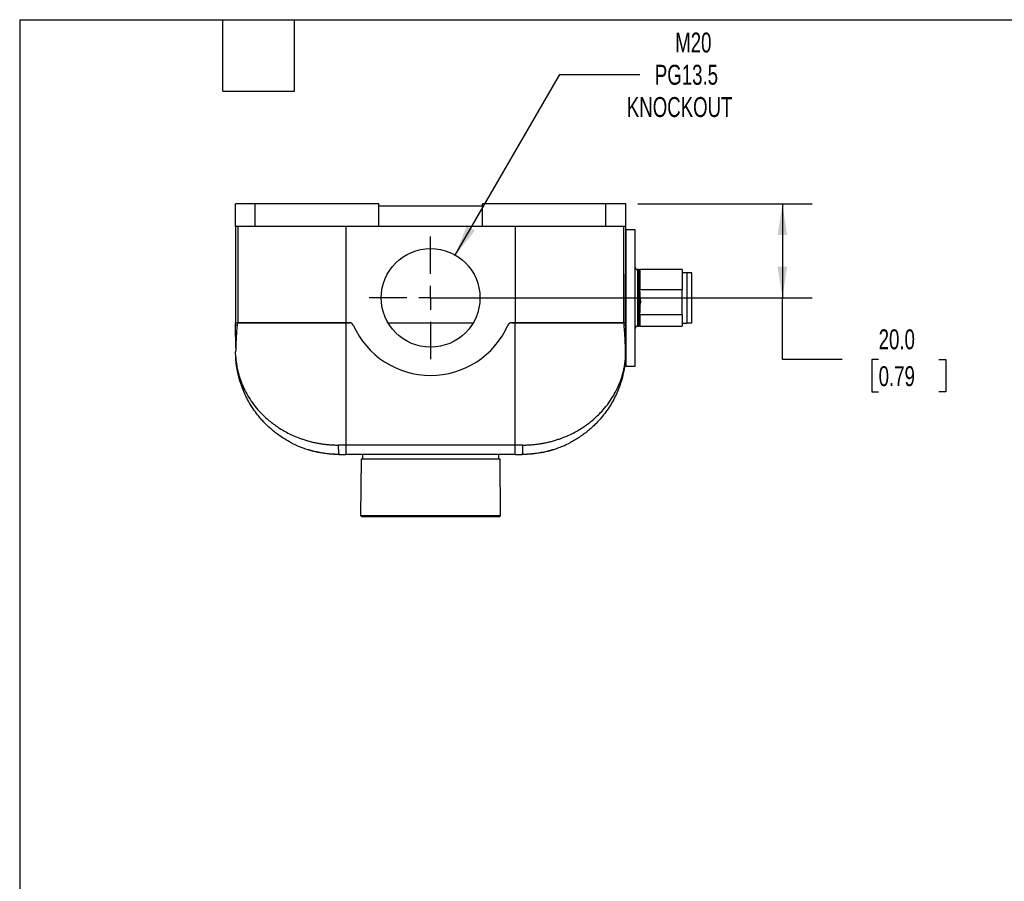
# Model space of a CAD drawing. Header units: millimetres. Extents: x 13 to 546, y 13 to 419.
# Tile 4 of 8: x 13 to 222, y 236 to 419. Entities that reach past the tile are written whole.
import ezdxf

# ---------------------------------------------------------------- set-up
doc = ezdxf.new("R2010")
doc.units = ezdxf.units.MM
doc.header["$LTSCALE"] = 2
doc.linetypes.add('SLD-Center', pattern=[19.05, 15.24, -1.27, 1.27, -1.27])
doc.linetypes.add('SLD-Solid', pattern=[0])
doc.layers.add('CENTER', color=40, linetype='SLD-Center')
doc.layers.add('DIMENSIONS', color=140, linetype='SLD-Solid', lineweight=25)
doc.layers.add('TEXT', color=140, linetype='SLD-Solid', lineweight=25)
doc.styles.add('SLDTEXTSTYLE0', font='TXT', dxfattribs={"width": 0.7})
doc.dimstyles.new('SLDDIMSTYLE0', dxfattribs={"dimtxt": 4.316016, "dimasz": 6.604, "dimexe": 0, "dimexo": 0.0625, "dimgap": 1.079004, "dimtad": 0, "dimtih": 1, "dimtoh": 1, "dimrnd": 1e-09, "dimzin": 4, "dimdsep": 46, "dimtxsty": 'SLDTEXTSTYLE0', "dimsah": 1, "dimcen": 0.09, "dimadec": 0, "dimazin": 1, "dimtfac": 1, "dimtofl": 0, "dimtmove": 0, "dimatfit": 3, "dimfxl": 0, "dimfrac": 2, "dimtolj": 1, "dimtzin": 12, "dimarcsym": 0})
doc.dimstyles.new('SLDDIMSTYLE4', dxfattribs={"dimtxt": 4.316016, "dimasz": 6.604, "dimexe": 0, "dimexo": 0.0625, "dimgap": 1.079004, "dimtad": 0, "dimtih": 1, "dimtoh": 1, "dimrnd": 1e-09, "dimzin": 12, "dimdsep": 46, "dimtxsty": 'SLDTEXTSTYLE0', "dimsah": 1, "dimcen": 0, "dimadec": 0, "dimazin": 3, "dimtfac": 1, "dimtofl": 0, "dimtmove": 0, "dimatfit": 3, "dimfxl": 0, "dimfrac": 2, "dimtolj": 1, "dimtzin": 12, "dimarcsym": 0})

# ---------------------------------------------------------------- blocks, each defined once
blk = doc.blocks.new('_D_8')
at = {"layer": 'DIMENSIONS'}
for p, q in [((105.34, 369.02), (127.54, 407.47)), ((127.54, 407.47), (144.6, 407.47))]:
    blk.add_line(p, q, dxfattribs=at)
blk.add_solid([(105.34, 369.02), (109.52, 374.23), (107.76, 375.25)], dxfattribs=at)
at = {"layer": 'DIMENSIONS', "char_height": 4.233, "attachment_point": 1, "style": 'SLDTEXTSTYLE0'}
for s, insert in [('M20', (152.11, 416.36)), ('PG13.5', (147.78, 409.5)), ('KNOCKOUT', (141.83, 402.64))]:
    blk.add_mtext(s, dxfattribs=dict(at, insert=insert))
blk = doc.blocks.new('_D_9')
at = {"layer": 'DIMENSIONS'}
for p, q in [((144.13, 379.93), (181.26, 379.93)), ((174.91, 379.93), (174.91, 359.93)), ((102.63, 359.93), (181.26, 359.93)), ((174.91, 346.79), (174.91, 359.93)), ((187.61, 346.79), (174.91, 346.79)), ((195.38, 346.79), (193.94, 346.79)), ((193.94, 346.79), (193.94, 339.93)), ((208.21, 346.79), (209.66, 346.79)), ((209.66, 346.79), (209.66, 339.93)), ((193.94, 339.93), (195.38, 339.93)), ((209.66, 339.93), (208.21, 339.93))]:
    blk.add_line(p, q, dxfattribs=at)
for points in [[(174.91, 379.93), (173.89, 373.32), (175.92, 373.32)], [(174.91, 359.93), (175.92, 366.53), (173.89, 366.53)]]:
    blk.add_solid(points, dxfattribs=at)
at = {"layer": 'DIMENSIONS', "char_height": 4.233, "attachment_point": 1, "style": 'SLDTEXTSTYLE0'}
for s, insert in [('20.0', (195.38, 353.22)), ('0.79', (195.38, 345.39))]:
    blk.add_mtext(s, dxfattribs=dict(at, insert=insert))
blk = doc.blocks.new('SW_CENTERMARKSYMBOL_8')
at = {"layer": 'CENTER', "color": 0}
for p, q in [((0, 5.08), (0, 13.04)), ((0, 0), (0, 2.54)), ((-5.08, 0), (-13.04, 0)), ((0, 0), (-2.54, 0)), ((0, 0), (0, -2.54)), ((0, 0), (2.54, 0)), ((5.08, 0), (13.04, 0)), ((0, -5.08), (0, -13.04))]:
    blk.add_line(p, q, dxfattribs=at)

msp = doc.modelspace()

# ---------------------------------------------------------------- linework, layer by layer
for p, q in [((58.593, 375.126), (58.593, 379.926)), ((62.793, 379.926), (58.593, 379.926)), ((62.793, 375.126), (62.793, 379.926)), ((89.093, 379.926), (62.793, 379.926)), ((89.093, 375.126), (89.093, 379.926)), ((111.093, 379.426), (89.093, 379.426)), ((111.093, 375.126), (111.093, 379.926)), ((137.393, 379.926), (111.093, 379.926)), ((137.393, 375.126), (137.393, 379.926)), ((141.593, 379.926), (137.393, 379.926)), ((141.593, 375.126), (141.593, 379.926)), ((62.793, 375.126), (58.593, 375.126)), ((59.08, 375.126), (59.08, 354.626)), ((89.093, 375.126), (62.793, 375.126)), ((82.093, 375.126), (82.093, 354.626)), ((111.093, 375.126), (89.093, 375.126)), ((137.393, 375.126), (111.093, 375.126)), ((118.093, 375.126), (118.093, 354.626)), ((141.593, 375.126), (137.393, 375.126)), ((141.106, 375.126), (141.106, 354.626)), ((143.593, 374.426), (141.593, 374.426)), ((141.593, 374.426), (141.593, 345.426)), ((143.593, 345.426), (143.593, 374.426)), ((144.393, 365.926), (144.093, 365.926)), ((144.093, 365.926), (144.093, 365.84)), ((144.093, 365.84), (144.093, 353.926)), ((144.393, 365.84), (144.393, 365.926)), ((144.393, 353.926), (144.393, 365.84)), ((153.593, 365.926), (144.593, 365.926)), ((144.593, 365.926), (144.593, 361.699)), ((153.593, 365.926), (153.593, 361.699)), ((154.593, 365.276), (153.593, 365.276)), ((154.593, 365.276), (154.593, 365.199)), ((155.643, 365.226), (154.593, 365.226)), ((154.593, 365.199), (154.593, 354.576)), ((155.643, 365.15), (155.643, 365.226)), ((155.643, 354.626), (155.643, 365.15)), ((144.593, 361.699), (153.593, 361.699)), ((144.593, 361.23), (144.593, 361.699)), ((153.593, 359.022), (153.593, 361.699)), ((153.593, 356.345), (153.593, 359.022)), ((144.593, 356.345), (144.593, 356.814)), ((153.593, 356.345), (144.593, 356.345)), ((144.593, 356.345), (144.593, 353.926)), ((153.593, 356.345), (153.593, 353.926)), ((58.627, 354.626), (59.08, 354.626)), ((58.628, 354.093), (58.627, 354.626)), ((58.636, 349.244), (58.628, 354.093)), ((58.628, 354.093), (58.928, 354.093)), ((59.08, 354.626), (82.093, 354.626)), ((82.093, 354.626), (59.08, 354.626)), ((82.093, 354.626), (82.833, 354.626)), ((82.093, 354.626), (82.093, 328.615)), ((82.833, 354.626), (82.093, 354.626)), ((91.029, 354.626), (109.157, 354.626)), ((117.353, 354.626), (118.093, 354.626)), ((118.093, 354.626), (117.353, 354.626)), ((118.093, 354.626), (141.106, 354.626)), ((141.106, 354.626), (118.093, 354.626)), ((118.093, 328.615), (118.093, 354.626)), ((141.106, 354.626), (141.559, 354.626)), ((141.257, 354.093), (141.558, 354.093)), ((141.558, 354.093), (141.55, 349.244)), ((141.559, 354.626), (141.558, 354.093)), ((141.593, 354.468), (141.558, 354.468)), ((144.093, 353.926), (144.393, 353.926)), ((144.593, 353.926), (153.593, 353.926)), ((153.593, 354.576), (154.593, 354.576)), ((154.593, 354.626), (155.643, 354.626)), ((58.635, 347.311), (58.629, 348.475)), ((141.55, 347.311), (141.557, 348.475)), ((141.476, 346.363), (141.593, 346.363)), ((141.593, 345.426), (143.593, 345.426)), ((82.093, 328.615), (80.452, 328.615)), ((80.566, 326.702), (80.593, 326.626)), ((118.093, 328.615), (82.093, 328.615)), ((82.093, 328.615), (82.093, 326.626)), ((119.733, 328.615), (118.093, 328.615)), ((118.093, 326.626), (118.093, 328.615)), ((119.593, 326.626), (119.62, 326.702)), ((118.093, 326.626), (82.093, 326.626)), ((85.299, 325.626), (85.195, 313.626)), ((114.886, 325.626), (85.299, 325.626)), ((85.593, 326.626), (85.593, 325.626)), ((114.593, 325.626), (114.593, 326.626)), ((114.991, 313.626), (114.886, 325.626)), ((85.195, 313.626), (85.393, 313.426)), ((85.195, 313.626), (114.991, 313.626)), ((85.393, 313.426), (114.793, 313.426)), ((114.793, 313.426), (114.991, 313.626))]:
    msp.add_line(p, q)
msp.add_circle((100.093, 359.926), 10.5)
for centre, radius, start, end in [((144.093, 366.426), 0.5, 180, 270), ((144.393, 365.726), 0.2, 0, 90), ((82.833, 353.726), 0.9, 24.04208, 90), ((100.093, 361.426), 18, 204.04208, 335.95792), ((117.353, 353.726), 0.9, 90, 155.95792), ((144.093, 353.426), 0.5, 90, 180), ((144.393, 354.126), 0.2, 270, 0), ((60.635, 347.323), 2, 180.33333, 183.73697), ((139.55, 347.323), 2, 356.26303, 359.66667)]:
    msp.add_arc(centre, radius, start, end)
for points, knots in [([(58.593, 375.126), (58.596, 373.398), (58.599, 371.67), (58.604, 368.215), (58.607, 366.488), (58.613, 363.037), (58.616, 361.312), (58.62, 358.733), (58.622, 357.874), (58.624, 356.594), (58.625, 356.168), (58.626, 355.537), (58.626, 355.328), (58.627, 355.024), (58.627, 354.923), (58.627, 354.783), (58.627, 354.738), (58.627, 354.66), (58.627, 354.626), (58.627, 354.626)], [0, 0, 0, 0, 0.25, 0.25, 0.5, 0.5, 0.75, 0.75, 0.875, 0.875, 0.9375, 0.9375, 0.96875, 0.96875, 0.984375, 0.984375, 0.9921875, 0.9921875, 1, 1, 1, 1]), ([(141.559, 354.626), (141.559, 354.626), (141.559, 354.661), (141.559, 354.74), (141.559, 354.786), (141.559, 354.928), (141.559, 355.028), (141.56, 355.333), (141.56, 355.543), (141.561, 356.173), (141.562, 356.599), (141.564, 357.88), (141.565, 358.739), (141.57, 361.317), (141.573, 363.04), (141.578, 366.49), (141.581, 368.217), (141.587, 371.671), (141.59, 373.398), (141.593, 375.126)], [0, 0, 0, 0, 0.0078125, 0.0078125, 0.015625, 0.015625, 0.03125, 0.03125, 0.0625, 0.0625, 0.125, 0.125, 0.25, 0.25, 0.5, 0.5, 0.75, 0.75, 1, 1, 1, 1]), ([(144.593, 360.477), (144.593, 360.232), (144.623, 359.988), (144.698, 359.503), (144.746, 359.263), (144.793, 359.022)], [0, 0, 0, 0, 0.5, 0.5, 1, 1, 1, 1]), ([(144.593, 357.567), (144.593, 357.812), (144.623, 358.056), (144.698, 358.541), (144.746, 358.781), (144.793, 359.022)], [0, 0, 0, 0, 0.5, 0.5, 1, 1, 1, 1]), ([(58.928, 354.093), (58.854, 353.03), (58.778, 352.033), (58.663, 350.16), (58.624, 349.285), (58.629, 348.475)], [0, 0, 0, 0, 0.5, 0.5, 1, 1, 1, 1]), ([(59.08, 354.626), (59.044, 354.626), (59.012, 354.576), (58.959, 354.39), (58.94, 354.254), (58.928, 354.093)], [0, 0, 0, 0, 0.5, 0.5, 1, 1, 1, 1]), ([(141.257, 354.093), (141.246, 354.254), (141.227, 354.389), (141.174, 354.576), (141.141, 354.626), (141.106, 354.626)], [0, 0, 0, 0, 0.5, 0.5, 1, 1, 1, 1]), ([(141.557, 348.475), (141.562, 349.285), (141.523, 350.16), (141.408, 352.033), (141.332, 353.03), (141.257, 354.093)], [0, 0, 0, 0, 0.5, 0.5, 1, 1, 1, 1]), ([(58.635, 347.311), (58.635, 347.31), (58.636, 347.308), (58.637, 347.292), (58.638, 347.267), (58.641, 347.232), (58.644, 347.187), (58.649, 347.132), (58.654, 347.067), (58.661, 346.992), (58.674, 346.842), (58.701, 346.581), (58.747, 346.199), (58.812, 345.748), (58.901, 345.227), (59.033, 344.579), (59.214, 343.839), (59.442, 343.057), (59.712, 342.26), (60.332, 340.676), (61.308, 338.819), (62.739, 336.836), (64.085, 335.296), (65.698, 333.794), (67.37, 332.553), (68.834, 331.654), (70.036, 331.013), (71.266, 330.45), (72.361, 330.024), (73.302, 329.709), (74.078, 329.478), (74.861, 329.275), (75.65, 329.099), (76.445, 328.95), (77.242, 328.827), (78.043, 328.732), (78.845, 328.665), (79.648, 328.623), (80.185, 328.617), (80.452, 328.615)], [0, 0, 0, 0, 0.00287326, 0.00587063, 0.00900997, 0.01230685, 0.0157747, 0.01942507, 0.02326785, 0.02731153, 0.0315634, 0.04566843, 0.06258868, 0.07954515, 0.10011002, 0.12428642, 0.15504697, 0.18585197, 0.21467134, 0.24741304, 0.37081294, 0.43486686, 0.49475921, 0.57126794, 0.6425449, 0.68225557, 0.72075779, 0.75811409, 0.79439286, 0.81591038, 0.8371635, 0.85817056, 0.87895055, 0.89952308, 0.91990837, 0.9401272, 0.96020085, 0.98015107, 1, 1, 1, 1]), ([(70.313, 329.183), (70.193, 329.245), (69.732, 329.481), (68.969, 329.94), (68.017, 330.563), (67.127, 331.218), (66.293, 331.897), (65.513, 332.596), (64.757, 333.342), (63.921, 334.252), (63.027, 335.35), (62.126, 336.635), (61.329, 337.965), (60.632, 339.335), (60.155, 340.46), (59.836, 341.328), (59.64, 341.911), (59.459, 342.503), (59.296, 343.097), (59.153, 343.682), (59.041, 344.197), (58.956, 344.641), (58.89, 345.015), (58.836, 345.359), (58.791, 345.674), (58.752, 345.976), (58.72, 346.262), (58.693, 346.523), (58.673, 346.744), (58.659, 346.922), (58.648, 347.065), (58.641, 347.17), (58.64, 347.185), (58.64, 347.193)], [0, 0, 0, 0, 0.01525727, 0.05824355, 0.10234432, 0.14759816, 0.18898899, 0.23154343, 0.27528203, 0.32022376, 0.38642119, 0.45580007, 0.52421959, 0.59168989, 0.66240605, 0.69078486, 0.71912979, 0.74744199, 0.777087, 0.8053925, 0.83235984, 0.85186517, 0.87008429, 0.88701892, 0.90267119, 0.9170438, 0.93274853, 0.94673436, 0.95902365, 0.97008472, 0.97972586, 0.9904439, 1, 1, 1, 1]), ([(119.733, 328.615), (119.874, 328.616), (120.156, 328.617), (120.578, 328.629), (121.001, 328.647), (121.423, 328.674), (121.845, 328.707), (122.267, 328.749), (122.688, 328.798), (123.109, 328.854), (123.529, 328.918), (123.948, 328.989), (124.365, 329.068), (124.782, 329.154), (125.197, 329.248), (125.61, 329.349), (126.022, 329.458), (126.432, 329.574), (126.839, 329.698), (127.245, 329.83), (127.942, 330.07), (128.92, 330.45), (130.15, 331.014), (131.352, 331.654), (132.816, 332.554), (134.489, 333.795), (136.101, 335.296), (137.447, 336.837), (138.503, 338.3), (139.422, 339.854), (140.035, 341.146), (140.463, 342.232), (140.77, 343.128), (141.016, 343.997), (141.169, 344.659), (141.264, 345.127), (141.335, 345.51), (141.401, 345.93), (141.452, 346.307), (141.491, 346.636), (141.516, 346.894), (141.531, 347.066), (141.54, 347.174), (141.546, 347.252), (141.55, 347.302), (141.55, 347.308), (141.55, 347.311)], [0, 0, 0, 0, 0.0104363, 0.0208978, 0.0313876, 0.041909, 0.0524653, 0.0630595, 0.0736949, 0.0843745, 0.0951014, 0.1058787, 0.1167094, 0.1275963, 0.1385424, 0.1495506, 0.1606236, 0.1717642, 0.1829752, 0.1942591, 0.2056186, 0.2418948, 0.27925, 0.3177525, 0.3574647, 0.4287469, 0.5052718, 0.5650711, 0.6292074, 0.6877361, 0.752687, 0.7816686, 0.814436, 0.8566383, 0.8822671, 0.8913158, 0.9107891, 0.9274791, 0.9413889, 0.9566354, 0.9694718, 0.9766833, 0.9832849, 0.9893257, 0.9948699, 1, 1, 1, 1]), ([(141.546, 347.193), (141.546, 347.185), (141.545, 347.17), (141.538, 347.065), (141.527, 346.922), (141.497, 346.551), (141.426, 345.862), (141.278, 344.873), (141.077, 343.849), (140.817, 342.801), (140.507, 341.771), (140.093, 340.605), (139.555, 339.337), (138.858, 337.967), (138.061, 336.637), (137.16, 335.352), (136.266, 334.253), (135.43, 333.343), (134.674, 332.598), (133.894, 331.898), (133.06, 331.219), (132.17, 330.564), (131.218, 329.941), (130.453, 329.481), (129.992, 329.244), (129.87, 329.182)], [0, 0, 0, 0, 0.0095567, 0.0202778, 0.0299154, 0.0409735, 0.0887392, 0.1357735, 0.187637, 0.2374414, 0.2878109, 0.3374314, 0.4081368, 0.4756026, 0.5440261, 0.6134132, 0.6796192, 0.7245667, 0.7683094, 0.8108662, 0.8522577, 0.8975082, 0.9416086, 0.9845974, 1, 1, 1, 1]), ([(141.281, 344.939), (141.285, 344.964), (141.321, 345.161), (141.365, 345.436), (141.399, 345.719), (141.404, 345.762)], [0, 0, 0, 0, 0.1102462, 0.8642899, 1, 1, 1, 1]), ([(59.157, 343.677), (59.159, 343.667), (59.185, 343.554), (59.209, 343.457), (59.212, 343.443), (59.214, 343.436)], [0, 0, 0, 0, 0.054435, 0.5722995, 1, 1, 1, 1]), ([(140.972, 343.436), (140.971, 343.433), (140.966, 343.413), (140.988, 343.504), (141.019, 343.631), (141.051, 343.778), (141.059, 343.813)], [0, 0, 0, 0, 0.07303552, 0.47344568, 0.87386117, 1, 1, 1, 1]), ([(70.283, 329.212), (70.376, 329.157), (71.15, 328.702), (72.604, 328.108), (74.607, 327.437), (76.525, 327.002), (78.518, 326.715), (79.882, 326.682), (80.566, 326.666)], [0, 0, 0, 0, 0.0327374, 0.2716442, 0.4520297, 0.6337318, 0.8164883, 1, 1, 1, 1]), ([(119.62, 326.666), (120.303, 326.682), (121.667, 326.715), (123.659, 327.001), (125.577, 327.437), (127.579, 328.107), (129.034, 328.701), (129.807, 329.156), (129.9, 329.211)], [0, 0, 0, 0, 0.1835051, 0.3662561, 0.5479532, 0.7283337, 0.9672314, 1, 1, 1, 1]), ([(80.593, 326.626), (80.409, 326.628), (80.042, 326.63), (79.419, 326.655), (78.765, 326.699), (78.093, 326.765), (77.424, 326.853), (76.772, 326.958), (76.155, 327.076), (75.583, 327.202), (75.08, 327.327), (74.659, 327.441), (74.338, 327.534), (74.135, 327.596), (74.045, 327.623), (74.058, 327.619), (74.062, 327.618)], [0, 0, 0, 0, 0.0739874, 0.1479719, 0.2219637, 0.2959588, 0.3699247, 0.4438992, 0.5192497, 0.5946047, 0.6716933, 0.7487724, 0.8255205, 0.9022518, 0.9761357, 1, 1, 1, 1]), ([(80.452, 328.615), (80.455, 328.353), (80.459, 327.831), (80.492, 327.181), (80.53, 326.775), (80.557, 326.72), (80.566, 326.702)], [0, 0, 0, 0, 0.2855434, 0.5710869, 0.8566303, 1, 1, 1, 1]), ([(126.124, 327.618), (126.124, 327.618), (126.124, 327.618), (125.999, 327.58), (125.776, 327.513), (125.451, 327.42), (125.036, 327.309), (124.534, 327.186), (123.954, 327.06), (123.315, 326.94), (122.635, 326.834), (121.94, 326.749), (121.255, 326.686), (120.599, 326.647), (120.041, 326.629), (119.726, 326.627), (119.593, 326.626)], [0, 0, 0, 0, 0.050013, 0.1217173, 0.1934326, 0.2661113, 0.3388015, 0.4143764, 0.4899522, 0.5672377, 0.6445136, 0.7208076, 0.7970947, 0.8715241, 0.9459548, 1, 1, 1, 1]), ([(119.62, 326.702), (119.629, 326.72), (119.656, 326.775), (119.694, 327.181), (119.727, 327.831), (119.731, 328.353), (119.733, 328.615)], [0, 0, 0, 0, 0.1433722, 0.4289148, 0.7144574, 1, 1, 1, 1])]:
    msp.add_open_spline(points, degree=3, knots=knots)
for points in [[(144.593, 361.23), (144.593, 359.716), (144.593, 358.125), (144.593, 356.814)], [(80.593, 326.626), (81.093, 326.626), (81.591, 326.626), (82.093, 326.626)], [(118.093, 326.626), (118.594, 326.626), (119.093, 326.626), (119.593, 326.626)]]:
    msp.add_open_spline(points, degree=3)
at = {"layer": 'TEXT'}
for p, q in [((12.7, 419.1), (546.1, 419.1)), ((12.7, 419.1), (12.7, 12.7)), ((55.88, 403.86), (55.88, 419.1)), ((71.12, 403.86), (71.12, 419.1)), ((55.88, 403.86), (71.12, 403.86))]:
    msp.add_line(p, q, dxfattribs=at)

# ---------------------------------------------------------------- block references
at = {"layer": 'CENTER'}
msp.add_blockref('SW_CENTERMARKSYMBOL_8', (100.093, 359.926), dxfattribs=at)

# ---------------------------------------------------------------- dimensions: what is measured, and where the dimension line sits
at = {"layer": 'DIMENSIONS'}
dim = msp.add_diameter_dim_2p(p1=(94.843, 350.833), p2=(105.343, 369.02), text='M20\\PPG13.5\\PKNOCKOUT', dimstyle='SLDDIMSTYLE4', override={"dimpost": '<>'}, dxfattribs=at)
dim.commit()
dim.dimension.update_dxf_attribs({"geometry": '_D_8', "text_midpoint": (158.078, 407.471), "dimtype": 163})
dim = msp.add_linear_dim(base=(174.905, 359.926), p1=(141.593, 379.926), p2=(100.093, 359.926), angle=90, dimstyle='SLDDIMSTYLE0', dxfattribs=at)
dim.commit()
dim.dimension.update_dxf_attribs({"geometry": '_D_9', "text_midpoint": (174.905, 346.793), "dimtype": 160})

doc.saveas('drawing.dxf')
